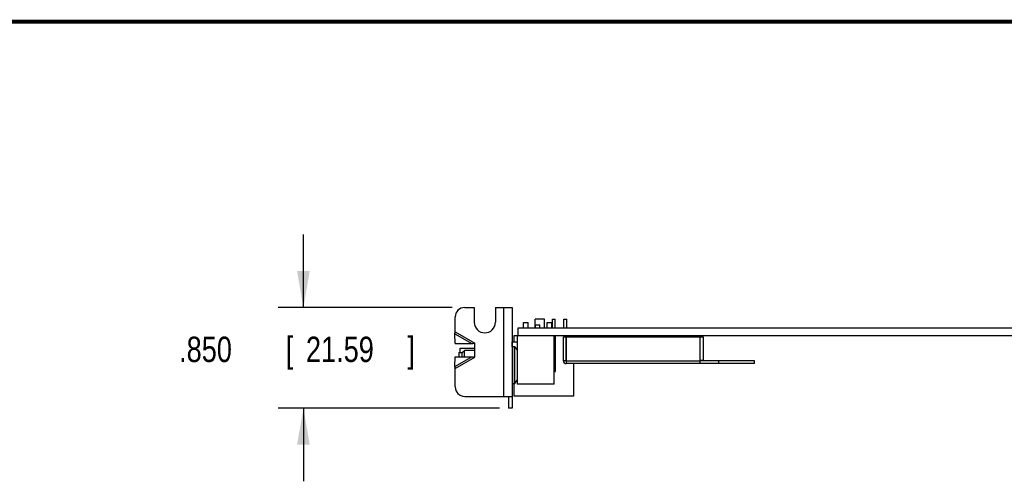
# Model space of a CAD drawing. Header units: inches. Extents: x 0.2 to 16.8, y 0.1 to 10.8.
# Tile 6 of 16: x 3.6 to 8.5, y 8.5 to 10.8. Entities that reach past the tile are written whole.
import ezdxf

# ---------------------------------------------------------------- set-up
doc = ezdxf.new("R2010")
doc.units = ezdxf.units.IN
doc.header["$LTSCALE"] = 0.935
doc.header["$MEASUREMENT"] = 0
doc.layers.get('0').update_dxf_attribs({"linetype": 'CONTINUOUS'})
doc.layers.add('DIMENSIONS', color=7, linetype='CONTINUOUS')
doc.styles.get("Standard").update_dxf_attribs({"font": 'txt', "width": 0.8})
doc.dimstyles.new('DIMSTYLE_1', dxfattribs={"dimtxt": 0.125, "dimasz": 0.18, "dimexe": 0.18, "dimexo": 0.0625, "dimgap": 0.09, "dimtad": 0, "dimtih": 1, "dimtoh": 1, "dimdec": 3, "dimlfac": 1.714286, "dimzin": 4, "dimdsep": 46, "dimtxsty": 'STANDARD', "dimblk": '_FILLED', "dimblk1": '_FILLED', "dimblk2": '_FILLED', "dimcen": 0.09, "dimadec": 0, "dimazin": 0, "dimtp": 0.01, "dimtm": 0.01, "dimtfac": 1, "dimtdec": 3, "dimtofl": 0, "dimtmove": 0, "dimatfit": 3, "dimldrblk": '_FILLED', "dimfxl": 1, "dimtolj": 1, "dimtzin": 4, "dimarcsym": 0})

# ---------------------------------------------------------------- blocks, each defined once
blk = doc.blocks.new('_FILLED')
at = {"color": 0, "linetype": 'BYBLOCK'}
blk.add_solid([(0, 0), (-1, 0.174), (-1, -0.174)], dxfattribs=at)
blk = doc.blocks.new('*D0')
at = {"layer": 'DIMENSIONS', "color": 2, "linetype": 'CONTINUOUS'}
for p, q in [((5.0394, 9.3511), (5.0394, 9.7111)), ((5.7716, 9.3511), (4.9144, 9.3511)), ((6.0049, 8.8553), (4.9144, 8.8553)), ((5.0394, 8.8553), (5.0394, 8.4953))]:
    blk.add_line(p, q, dxfattribs=at)
at = {"layer": 'DIMENSIONS', "color": 2, "linetype": 'CONTINUOUS', "xscale": 0.18, "yscale": 0.18, "zscale": 0.18}
for p, rotation in [((5.0394, 9.3511), 270), ((5.0394, 8.8553), 90)]:
    blk.add_blockref('_FILLED', p, dxfattribs=dict(at, rotation=rotation))
at = {"layer": 'DIMENSIONS', "color": 2, "linetype": 'CONTINUOUS', "width": 0.8}
for s, p in [('.850', (4.4269, 9.0826)), ('[', (4.9519, 9.0826)), ('21.59', (5.0519, 9.0826)), (']', (5.5519, 9.0826))]:
    blk.add_text(s, height=0.125, dxfattribs=at).set_placement(p)

msp = doc.modelspace()

# ---------------------------------------------------------------- linework, layer by layer
at = {"color": 7, "linetype": 'CONTINUOUS'}
for p, q in [((5.83407, 9.35109), (5.88132, 9.35109)), ((5.88132, 9.35109), (5.88132, 9.27817)), ((5.98515, 9.35109), (5.98515, 9.27817)), ((5.98515, 9.35109), (6.0674, 9.35109)), ((6.0674, 9.35109), (6.0674, 8.85525)), ((5.7874, 9.23166), (5.7874, 9.30442)), ((6.1234, 9.249), (6.1234, 9.277)), ((6.1234, 9.277), (6.14673, 9.277)), ((6.14673, 9.249), (6.14673, 9.277)), ((6.18144, 9.249), (6.18144, 9.29403)), ((6.22752, 9.29403), (6.18144, 9.29403)), ((6.22752, 9.249), (6.22752, 9.29403)), ((6.24007, 9.249), (6.24007, 9.277)), ((6.24007, 9.277), (6.2634, 9.277)), ((6.2634, 9.249), (6.2634, 9.277)), ((6.26602, 9.249), (6.26602, 9.29334)), ((6.26602, 9.29334), (6.28061, 9.29334)), ((6.28061, 9.249), (6.28061, 9.29334)), ((6.32319, 9.249), (6.32319, 9.29334)), ((6.32319, 9.29334), (6.33777, 9.29334)), ((6.33777, 9.249), (6.33777, 9.29334)), ((5.7866, 9.1747), (5.78589, 9.2212)), ((6.09657, 9.249), (6.09657, 9.21284)), ((13.25873, 9.249), (6.09657, 9.249)), ((6.18232, 9.249), (6.18232, 9.26534)), ((6.18232, 9.26534), (6.20448, 9.26534)), ((6.20448, 9.249), (6.20448, 9.26534)), ((5.7866, 9.1747), (5.86854, 9.17348)), ((5.88365, 9.10609), (5.88365, 9.17609)), ((6.06798, 9.15721), (6.06798, 9.1825)), ((6.06798, 9.1825), (6.09307, 9.1825)), ((6.0779, 9.1825), (6.0779, 9.21284)), ((6.0779, 9.21284), (13.26694, 9.21284)), ((6.09307, 9.21284), (6.09307, 8.97309)), ((6.27507, 8.97309), (6.27507, 9.21284)), ((6.2809, 9.03667), (6.2809, 9.21284)), ((6.32018, 9.08933), (6.32018, 9.20671)), ((6.32018, 9.20671), (6.33418, 9.20671)), ((6.33418, 9.08933), (6.33418, 9.20671)), ((6.33448, 9.20671), (6.33448, 9.07504)), ((6.33448, 9.20671), (7.00911, 9.20671)), ((6.3719, 9.20671), (6.3719, 9.21284)), ((6.9943, 9.07504), (6.9943, 9.20671)), ((7.00911, 9.20671), (7.00889, 9.08963)), ((5.8049, 9.1265), (5.8049, 9.10775)), ((5.80723, 9.12884), (5.8224, 9.12884)), ((5.81132, 9.12884), (5.81132, 9.1513)), ((5.81132, 9.1513), (5.88365, 9.1513)), ((5.8224, 9.12884), (5.83348, 9.13992)), ((5.8224, 9.10801), (5.8224, 9.12884)), ((5.83348, 9.10817), (5.83348, 9.13992)), ((5.88365, 9.13992), (5.83348, 9.13992)), ((6.0674, 9.16384), (6.06798, 9.16384)), ((6.07905, 9.158), (6.06973, 9.158)), ((6.08093, 9.15705), (6.09307, 9.1405)), ((5.78589, 9.06098), (5.7866, 9.10748)), ((5.7866, 9.10748), (5.86854, 9.10869)), ((7.26147, 9.07504), (6.33448, 9.07504)), ((6.3719, 8.91417), (6.3719, 9.07504)), ((7.26147, 9.08904), (6.9943, 9.08904)), ((7.26147, 9.07504), (7.26147, 9.08904)), ((5.7874, 8.96025), (5.7874, 9.05052)), ((6.27507, 9.03667), (6.2809, 9.03667)), ((6.07905, 8.976), (6.06973, 8.976)), ((6.0779, 8.91417), (6.0779, 8.976)), ((6.08093, 8.97696), (6.09307, 8.9935)), ((6.27507, 8.97309), (6.09307, 8.97309)), ((5.83407, 8.91359), (6.0674, 8.91359)), ((6.0499, 8.91359), (6.0499, 8.85525)), ((6.3719, 8.91417), (6.0779, 8.91417)), ((6.0674, 8.85525), (6.0499, 8.85525))]:
    msp.add_line(p, q, dxfattribs=at)
at = {"color": 9, "linetype": 'CONTINUOUS'}
for p, q in [((6.02657, 8.91359), (6.02657, 9.35109)), ((5.78589, 9.2212), (5.86854, 9.17348)), ((5.7874, 9.23166), (5.88365, 9.17609)), ((5.80723, 9.10778), (5.80723, 9.12884)), ((6.06973, 8.976), (6.06973, 9.158)), ((6.07905, 8.976), (6.07905, 9.158)), ((6.08093, 8.97696), (6.08093, 9.15705)), ((5.78589, 9.06098), (5.86854, 9.10869)), ((5.7874, 9.05052), (5.88365, 9.10609)), ((6.33418, 9.08933), (6.32018, 9.08933)), ((6.33448, 9.08933), (6.9943, 9.08933)), ((7.00889, 9.08963), (6.9943, 9.08963)), ((7.08647, 9.07504), (7.08647, 9.08904))]:
    msp.add_line(p, q, dxfattribs=at)
at = {"color": 7, "linetype": 'CONTINUOUS', "const_width": 0.02}
msp.add_lwpolyline([(16.75, 10.75859), (0.25, 10.75859)], dxfattribs=at)
at = {"color": 7, "linetype": 'CONTINUOUS'}
for centre, radius, start, end in [((5.83407, 9.30442), 0.04667, 90, 180), ((5.93323, 9.27817), 0.05192, 180, 360), ((5.80723, 9.1265), 0.00233, 90, 180), ((6.06973, 9.15567), 0.00233, 90, 180), ((6.07905, 9.15567), 0.00233, 36.25384, 90), ((6.33448, 9.08933), 0.01429, 180, 270), ((6.33448, 9.08933), 0.000292, 180, 270), ((6.06973, 8.97834), 0.00233, 180, 270), ((6.07905, 8.97834), 0.00233, 270, 323.74616), ((5.83407, 8.96025), 0.04667, 180, 270)]:
    msp.add_arc(centre, radius, start, end, dxfattribs=at)
for points, knots in [([(5.78589, 9.2212), (5.78595, 9.22162), (5.78607, 9.22249), (5.78625, 9.22378), (5.78644, 9.22508), (5.78663, 9.22639), (5.78682, 9.2277), (5.78701, 9.22902), (5.7872, 9.23034), (5.78733, 9.23122), (5.7874, 9.23166)], [0, 0, 0, 0, 0.1229665, 0.2467603, 0.3712191, 0.496282, 0.6218107, 0.7476655, 0.8737841, 1, 1, 1, 1]), ([(5.86854, 9.17348), (5.86937, 9.17362), (5.87104, 9.17389), (5.87356, 9.17431), (5.87607, 9.17475), (5.8786, 9.17519), (5.88112, 9.17564), (5.88281, 9.17594), (5.88365, 9.17609)], [0, 0, 0, 0, 0.1654732, 0.3315931, 0.4982345, 0.6652697, 0.8325687, 1, 1, 1, 1]), ([(5.86854, 9.10869), (5.86937, 9.10856), (5.87104, 9.10829), (5.87356, 9.10786), (5.87607, 9.10743), (5.8786, 9.10699), (5.88112, 9.10654), (5.88281, 9.10624), (5.88365, 9.10609)], [0, 0, 0, 0, 0.1654732, 0.3315931, 0.4982345, 0.6652697, 0.8325687, 1, 1, 1, 1]), ([(7.00889, 9.08963), (7.0089, 9.08961), (7.00892, 9.08956), (7.00895, 9.0895), (7.00899, 9.08945), (7.00903, 9.08939), (7.00908, 9.08933), (7.00913, 9.08928), (7.00918, 9.08924), (7.00924, 9.08919), (7.0093, 9.08915), (7.00936, 9.08912), (7.00943, 9.08909), (7.0095, 9.08907), (7.00957, 9.08905), (7.00964, 9.08904), (7.00968, 9.08904), (7.00971, 9.08904)], [0, 0, 0, 0, 0.0635786, 0.1286316, 0.1946654, 0.2616112, 0.3290199, 0.3967249, 0.4645964, 0.532289, 0.5999174, 0.6672227, 0.7342385, 0.8010323, 0.8674591, 0.9338137, 1, 1, 1, 1]), ([(5.7874, 9.05052), (5.78733, 9.05096), (5.7872, 9.05184), (5.78701, 9.05316), (5.78682, 9.05447), (5.78663, 9.05578), (5.78644, 9.05709), (5.78625, 9.05839), (5.78607, 9.05969), (5.78595, 9.06055), (5.78589, 9.06098)], [0, 0, 0, 0, 0.1262159, 0.2523345, 0.3781893, 0.503718, 0.6287809, 0.7532397, 0.8770335, 1, 1, 1, 1])]:
    msp.add_open_spline(points, degree=3, knots=knots, dxfattribs=at)

# ---------------------------------------------------------------- dimensions: what is measured, and where the dimension line sits
at = {"layer": 'DIMENSIONS', "color": 2, "linetype": 'CONTINUOUS'}
dim = msp.add_linear_dim(base=(5.03943, 8.85525), p1=(5.77157, 9.35109), p2=(6.0049, 8.85525), angle=270, dimstyle='DIMSTYLE_1', dxfattribs=at)
dim.commit()
dim.dimension.update_dxf_attribs({"geometry": '*D0', "text_midpoint": (5.03943, 9.14511), "dimtype": 160})

doc.saveas('drawing.dxf')
